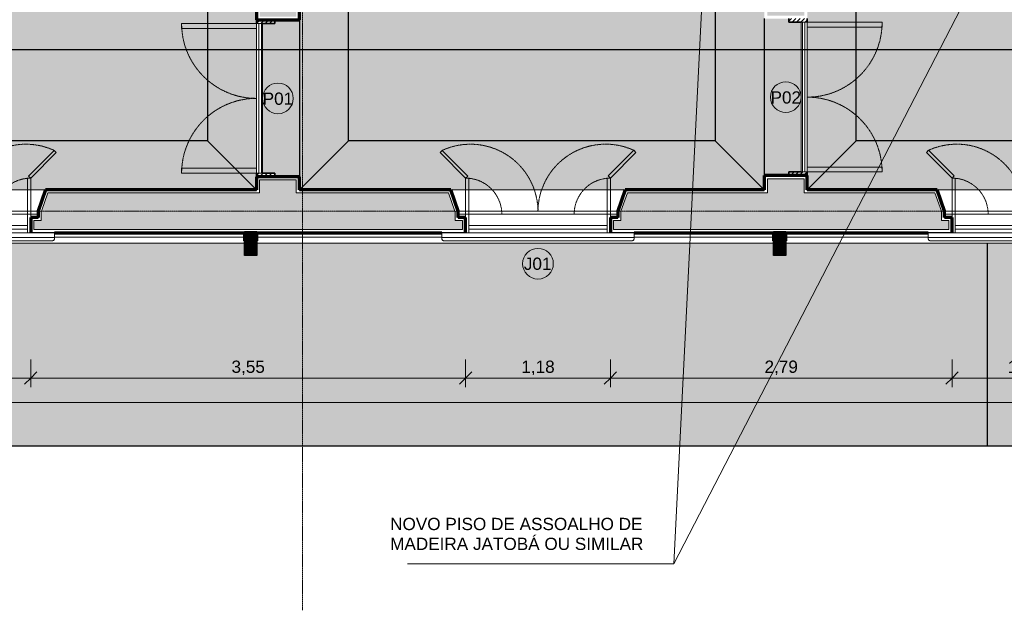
# Model space of a CAD drawing. Header units: millimetres. Extents: x -34108 to 9838, y -21919 to 4394.
# Tile 3 of 36: x -24111 to -16085, y -21426 to -16612. Entities that reach past the tile are written whole.
import ezdxf

# ---------------------------------------------------------------- set-up
doc = ezdxf.new("R2010")
doc.units = ezdxf.units.MM
doc.linetypes.add('_Tracejado pequeno', pattern=[2.25, 1.5, -0.75])
doc.linetypes.add('_Traço - ponto', pattern=[16, 12, -2, 0, -2])
for name, color, linetype, lineweight in [('A-ANNO-DIMS', 211, 'Continuous', 9), ('A-ANNO-DIMS-50', 211, 'Continuous', 9), ('A-DOOR', 31, 'Continuous', 18), ('A-DOOR-HDLN', 31, '_Tracejado pequeno', 18), ('A-DOOR-IDEN', 31, 'Continuous', 9), ('A-FLOR', 192, 'Continuous', 18), ('A-FLOR-PATT', 8, 'Continuous', 25), ('A-GENM', 13, 'Continuous', 18), ('A-GLAZ', 151, 'Continuous', 18), ('A-GLAZ-HDLN', 1, '_Tracejado pequeno', 18), ('A-GLAZ-IDEN', 152, 'Continuous', 9), ('A-WALL', 113, 'Continuous', 18), ('A-WALL-PATT', 111, 'Continuous', 70), ('G-ANNO-SYMB', 111, 'Continuous', 9), ('G-ANNO-TEXT', 231, 'Continuous', 9), ('S-GRID', 1, 'Continuous', 9)]:
    doc.layers.add(name, color=color, linetype=linetype, lineweight=lineweight)
doc.styles.add('Arial_4', font='arial.ttf', dxfattribs={"height": 100})
doc.dimstyles.new('Diagonal_-_2_0mm_Arial', dxfattribs={"dimscale": 304.8, "dimtxt": 102.02594, "dimasz": 0.328084, "dimexe": 0.246063, "dimexo": 0.0625, "dimgap": 0.024606, "dimtad": 1, "dimlfac": 0.001, "dimrnd": 0.01, "dimzin": 0, "dimdsep": 46, "dimtxsty": 'Arial_4', "dimblk1": 'OBLIQUE', "dimblk2": 'OBLIQUE', "dimsah": 1, "dimcen": 0.09, "dimdle": 0.246063, "dimadec": 0, "dimazin": 0, "dimtfac": 1, "dimtdec": 4, "dimtix": 1, "dimtmove": 0, "dimatfit": 3, "dimfxl": 0.492126, "dimfxlon": 1, "dimtvp": 1, "dimtolj": 1, "dimtzin": 0, "dimarcsym": 2})

# ---------------------------------------------------------------- blocks, each defined once
blk = doc.blocks.new('porta dupla - P02 - 1_28 x 2_60 m-4336727-PLANTA TÉRREO - MANTER _ CONSTRUIR')
at = {"layer": 'A-DOOR'}
h = blk.add_hatch(dxfattribs=at)
h.set_pattern_fill('FP_4', color=256, style=0, pattern_type=2)
h.set_pattern_definition([(315, (16643.366, -17866.115), (17.67767, 17.67767), [])])
h.paths.add_polyline_path([(-640, -155), (-640, -175), (-610, -175), (-610, -25), (-640, -25), (-640, -135)], flags=0)
h.paths.add_polyline_path([(610, -125), (610, -175), (640, -175), (640, -25), (610, -25)], flags=0)
at = {"layer": 'A-DOOR', "lineweight": 35}
for p, q in [((-610, -25), (-640, -25)), ((-610, -125), (-610, -25)), ((640, -25), (610, -25)), ((610, -25), (610, -125)), ((-640, -175), (-610, -175)), ((610, -175), (640, -175))]:
    blk.add_line(p, q, dxfattribs=at)
at = {"layer": 'A-DOOR'}
for p, q in [((-610, -125), (610, -125)), ((-610, -125), (-610, -135)), ((-610, -135), (-610, -155)), ((610, -135), (-610, -135)), ((-610, -155), (-610, -175)), ((610, -155), (-610, -155)), ((610, -125), (610, -135)), ((610, -155), (610, -135)), ((610, -155), (610, -175)), ((-610, -785), (-610, -175)), ((-610, -175), (-570, -175)), ((610, -175), (-610, -175)), ((-570, -175), (-570, -785)), ((570, -175), (570, -785)), ((610, -175), (570, -175)), ((610, -785), (610, -175)), ((-570, -785), (-610, -785)), ((570, -785), (610, -785))]:
    blk.add_line(p, q, dxfattribs=at)
at = {"layer": 'A-DOOR-HDLN'}
for centre, start, end in [((-610, -175), 270, 0), ((610, -175), 180, 270)]:
    blk.add_arc(centre, 610, start, end, dxfattribs=at)
blk = doc.blocks.new('porta dupla - P01 - 1_28 x 2_60 m-V3-PLANTA TÉRREO - MANTER _ CONSTRUIR')
at = {"layer": 'A-DOOR'}
h = blk.add_hatch(dxfattribs=at)
h.set_pattern_fill('FP_8', color=256, style=0, pattern_type=2)
h.set_pattern_definition([(315, (16653.366, -22006.115), (17.67767, 17.67767), [])])
h.paths.add_polyline_path([(-640, 135), (-640, 25), (-610, 25), (-610, 175), (-640, 175), (-640, 155)], flags=0)
h.paths.add_polyline_path([(610, 125), (610, 25), (640, 25), (640, 175), (610, 175), (610, 135)], flags=0)
for p, q in [((-570, 785), (-610, 785)), ((-610, 785), (-610, 175)), ((-570, 175), (-570, 785)), ((570, 175), (570, 785)), ((570, 785), (610, 785)), ((610, 785), (610, 175)), ((-610, 175), (-570, 175)), ((-610, 175), (610, 175)), ((-610, 175), (-610, 155)), ((610, 175), (570, 175)), ((610, 175), (610, 155)), ((-610, 155), (610, 155)), ((-610, 155), (-610, 135)), ((-610, 135), (-610, 125)), ((-610, 135), (610, 135)), ((610, 125), (-610, 125)), ((610, 135), (610, 155)), ((610, 135), (610, 125))]:
    blk.add_line(p, q, dxfattribs=at)
at = {"layer": 'A-DOOR', "lineweight": 35}
for p, q in [((-640, 175), (-610, 175)), ((610, 175), (640, 175)), ((-610, 125), (-610, 25)), ((610, 25), (610, 125)), ((-610, 25), (-640, 25)), ((640, 25), (610, 25))]:
    blk.add_line(p, q, dxfattribs=at)
at = {"layer": 'A-DOOR-HDLN'}
for centre, start, end in [((-610, 175), 360, 90), ((610, 175), 90, 180)]:
    blk.add_arc(centre, 610, start, end, dxfattribs=at)
blk = doc.blocks.new('Window_CV - Window_CV - 1 divisão-4329172-PLANTA TÉRREO - MANTER _ CONSTRUIR')
at = {"layer": 'A-GLAZ'}
for p, q in [((-565, 145), (-565, 175)), ((565, 175), (565, 145)), ((-565, 145), (-565, 115)), ((565, 145), (-565, 145)), ((-565, 25), (-565, 115)), ((565, 115), (-565, 115)), ((565, 115), (565, 145)), ((565, 115), (565, 25)), ((-650, 25), (-590, 25)), ((-590, 25), (-590, 50)), ((-590, 50), (-590, 25)), ((-590, -269.6), (-590, 25)), ((-590, 25), (-565, 25)), ((-590, 25), (-565, 25)), ((-565, 25), (-565, -269.6)), ((565, 25), (-565, 25)), ((565, 25), (565, -270.4)), ((590, 25), (565, 25)), ((565, 25), (590, 25)), ((590, 50), (590, 25)), ((590, 25), (590, 50)), ((590, -270.4), (590, 25)), ((590, 25), (650, 25)), ((-798.6, -478.2), (-590, -269.6)), ((-572.3, -287.3), (-780.9, -495.9)), ((-590, -269.6), (-572.3, -287.3)), ((-565, -269.6), (-590, -269.6)), ((565, -270.4), (590, -270.4)), ((590, -270.4), (572.3, -288.1)), ((572.3, -288.1), (780.9, -496.7)), ((798.6, -479), (590, -270.4)), ((-780.9, -495.9), (-798.6, -478.2)), ((780.9, -496.7), (798.6, -479))]:
    blk.add_line(p, q, dxfattribs=at)
at = {"layer": 'A-GLAZ-HDLN'}
for centre, radius, start, end in [((-590, 25), 295, 274.86141, 360), ((590, 25), 295, 180, 265.13859), ((-550.7, 4.5), 550.8, 245.29544, 359.53459), ((551.4, 4.8), 551.5, 180.49633, 294.58987)]:
    blk.add_arc(centre, radius, start, end, dxfattribs=at)
blk = doc.blocks.new('Window_CV - Window_CV - 1 divisão-4329171-PLANTA TÉRREO - MANTER _ CONSTRUIR')
at = {"layer": 'A-GLAZ'}
for p, q in [((-780.9, 495.9), (-798.6, 478.2)), ((-572.3, 287.3), (-780.9, 495.9)), ((572.3, 288.1), (780.9, 496.7)), ((780.9, 496.7), (798.6, 479)), ((-798.6, 478.2), (-590, 269.6)), ((798.6, 479), (590, 270.4)), ((-590, 269.6), (-572.3, 287.3)), ((-590, 269.6), (-590, -25)), ((-565, 269.6), (-590, 269.6)), ((-565, -25), (-565, 269.6)), ((565, 270.4), (590, 270.4)), ((565, -25), (565, 270.4)), ((590, 270.4), (572.3, 288.1)), ((590, 270.4), (590, -25)), ((-650, -25), (-590, -25)), ((-590, -25), (-565, -25)), ((-590, -25), (-590, -50)), ((-590, -50), (-590, -25)), ((-590, -25), (-565, -25)), ((-565, -25), (-565, -115)), ((565, -25), (-565, -25)), ((590, -25), (565, -25)), ((565, -115), (565, -25)), ((565, -25), (590, -25)), ((590, -50), (590, -25)), ((590, -25), (650, -25)), ((590, -25), (590, -50)), ((-565, -115), (565, -115)), ((-565, -115), (-565, -145)), ((-565, -145), (-565, -175)), ((-565, -145), (565, -145)), ((565, -145), (565, -115)), ((565, -175), (565, -145))]:
    blk.add_line(p, q, dxfattribs=at)
at = {"layer": 'A-GLAZ-HDLN'}
for centre, radius, start, end in [((-550.7, -4.5), 550.8, 0.46541, 114.70456), ((551.4, -4.8), 551.5, 65.41013, 179.50367), ((-590, -25), 295, 0, 85.13859), ((590, -25), 295, 94.86141, 180)]:
    blk.add_arc(centre, radius, start, end, dxfattribs=at)
blk = doc.blocks.new('ornamento esquadrias - ornamento esquadrias-4133635-PLANTA TÉRREO - MANTER _ CONSTRUIR')
at = {"layer": 'A-GENM'}
for p, q in [((3348.9, -6098.2), (3348.9, -4528.8)), ((3348.9, -4528.8), (3388.9, -4528.8)), ((3388.9, -4528.8), (3388.9, -6098.2)), ((3413.9, -6081.1), (3413.9, -4545.8)), ((3348.9, -6098.2), (3388.9, -6098.2))]:
    blk.add_line(p, q, dxfattribs=at)
for points, knots in [([(3388.9, -4528.8), (3391.1, -4528.8), (3394.4, -4529), (3398.5, -4529.7), (3401.4, -4530.4), (3404, -4531.3), (3406.4, -4532.4), (3408.1, -4533.5), (3409.3, -4534.5), (3410.6, -4535.8), (3411.6, -4537.2), (3412.4, -4538.6), (3412.8, -4539.5), (3413.3, -4540.8), (3413.6, -4542.4), (3413.9, -4544.5), (3413.9, -4546.2), (3413.8, -4547.4)], [0, 0, 0, 0, 0.142857, 0.214286, 0.285714, 0.357143, 0.428571, 0.5, 0.535714, 0.571429, 0.678571, 0.705357, 0.732143, 0.785714, 0.839286, 0.892857, 1, 1, 1, 1]), ([(3413.8, -6079.6), (3414, -6081.1), (3413.9, -6083.4), (3413.3, -6086.2), (3412.7, -6087.9), (3412, -6089.1), (3411.3, -6090.3), (3410.4, -6091.5), (3409.3, -6092.5), (3408.1, -6093.5), (3406.6, -6094.5), (3404.7, -6095.4), (3402.1, -6096.4), (3399.3, -6097.2), (3396.2, -6097.7), (3393, -6098.1), (3390.6, -6098.2), (3388.9, -6098.2)], [0, 0, 0, 0, 0.142857, 0.214286, 0.285714, 0.321429, 0.357143, 0.428571, 0.464286, 0.5, 0.571429, 0.625, 0.678571, 0.785714, 0.839286, 0.892857, 1, 1, 1, 1])]:
    blk.add_open_spline(points, degree=3, knots=knots, dxfattribs=at)
blk = doc.blocks.new('Generic Models 1 - Generic Models 24-4258923-PLANTA TÉRREO - MANTER _ CONSTRUIR')
at = {"layer": 'A-GENM', "lineweight": 25}
h = blk.add_hatch(color=173, dxfattribs=at)
h.paths.add_polyline_path([(-22277.6, -18413.5), (-22177.6, -18413.5), (-22177.6, -18348.5), (-22277.6, -18348.5)], flags=0)
h.paths.add_polyline_path([(-22275.6, -18411.5), (-22275.6, -18350.5), (-22179.6, -18350.5), (-22179.6, -18411.5)], flags=0)
for points in [[(-22179.6, -18411.5), (-22179.6, -18350.5), (-22275.6, -18350.5), (-22275.6, -18411.5), (-22214.6, -18411.5)], [(-17867.6, -18411.5), (-17867.6, -18350.5), (-17963.6, -18350.5), (-17963.6, -18411.5), (-17902.6, -18411.5)], [(-22277.6, -18498.5), (-22177.6, -18498.5), (-22177.6, -18413.5), (-22277.6, -18413.5)], [(-17963.6, -18498.5), (-17865.6, -18498.5), (-17865.6, -18413.5), (-17965.6, -18413.5), (-17965.6, -18498.5)], [(-22177.6, -18533.5), (-22177.6, -18498.5), (-22277.6, -18498.5), (-22277.6, -18533.5)], [(-17965.6, -18533.5), (-17865.6, -18533.5), (-17865.6, -18498.5), (-17965.6, -18498.5)]]:
    blk.add_hatch(color=254, dxfattribs=at).paths.add_polyline_path(points, flags=0)
h = blk.add_hatch(color=173, dxfattribs=at)
h.paths.add_polyline_path([(-17865.6, -18413.5), (-17865.6, -18348.5), (-17965.6, -18348.5), (-17965.6, -18413.5)], flags=0)
h.paths.add_polyline_path([(-17867.6, -18411.5), (-17963.6, -18411.5), (-17963.6, -18350.5), (-17867.6, -18350.5)], flags=0)
at = {"layer": 'A-GENM', "color": 7, "lineweight": 70}
for p, q in [((-22277.6, -18348.5), (-22277.6, -18413.5)), ((-22177.6, -18348.5), (-22277.6, -18348.5)), ((-22275.6, -18411.5), (-22275.6, -18350.5)), ((-22275.6, -18350.5), (-22179.6, -18350.5)), ((-22179.6, -18350.5), (-22179.6, -18411.5)), ((-22177.6, -18413.5), (-22177.6, -18348.5)), ((-17965.6, -18348.5), (-17965.6, -18413.5)), ((-17865.6, -18348.5), (-17965.6, -18348.5)), ((-17963.6, -18411.5), (-17963.6, -18350.5)), ((-17963.6, -18350.5), (-17867.6, -18350.5)), ((-17867.6, -18350.5), (-17867.6, -18411.5)), ((-17865.6, -18413.5), (-17865.6, -18348.5)), ((-22277.6, -18413.5), (-22177.6, -18413.5)), ((-22179.6, -18411.5), (-22275.6, -18411.5)), ((-17965.6, -18413.5), (-17865.6, -18413.5)), ((-17867.6, -18411.5), (-17963.6, -18411.5))]:
    blk.add_line(p, q, dxfattribs=at)
at = {"layer": 'A-GENM', "color": 5, "lineweight": 25}
for p, q in [((-22277.6, -18498.5), (-22277.6, -18413.5)), ((-22177.6, -18413.5), (-22177.6, -18498.5)), ((-17965.6, -18498.5), (-17965.6, -18413.5)), ((-17865.6, -18413.5), (-17865.6, -18498.5)), ((-22277.6, -18533.5), (-22277.6, -18498.5)), ((-22277.6, -18498.5), (-22177.6, -18498.5)), ((-22177.6, -18533.5), (-22277.6, -18533.5)), ((-22177.6, -18498.5), (-22177.6, -18533.5)), ((-17965.6, -18533.5), (-17965.6, -18498.5)), ((-17965.6, -18498.5), (-17865.6, -18498.5)), ((-17865.6, -18533.5), (-17965.6, -18533.5)), ((-17865.6, -18498.5), (-17865.6, -18533.5))]:
    blk.add_line(p, q, dxfattribs=at)
blk = doc.blocks.new('Embasamento - Embasamento-4325691-PLANTA TÉRREO - MANTER _ CONSTRUIR')
at = {"layer": 'A-GENM'}
for p, q in [((-25617.6, -18433.5), (-22277.6, -18433.5)), ((-23826.4, -18383.5), (-22277.6, -18383.5)), ((-22177.6, -18383.5), (-20670.8, -18383.5)), ((-22177.6, -18433.5), (-17965.6, -18433.5)), ((-19101.4, -18383.5), (-17965.6, -18383.5)), ((-17865.6, -18383.5), (-16705.8, -18383.5)), ((-17865.6, -18433.5), (-10365.6, -18433.5))]:
    blk.add_line(p, q, dxfattribs=at)
blk = doc.blocks.new('DIMBLOCK4-PLANTA TÉRREO - MANTER _ CONSTRUIR')
at = {"layer": 'A-ANNO-DIMS-50'}
for p, q in [((-30071.1, -19582.8), (-30071.1, -19807.8)), ((-30071.1, -19732.8), (-30071.1, -19582.8)), ((3348.9, -19582.8), (3348.9, -19807.8)), ((3348.9, -19732.8), (3348.9, -19582.8)), ((-30146.1, -19732.8), (3423.9, -19732.8))]:
    blk.add_line(p, q, dxfattribs=at)
at = {"layer": 'A-ANNO-DIMS-50', "lineweight": 18}
for p, q in [((-30071.1, -19732.8), (-30121.1, -19782.8)), ((-30071.1, -19732.8), (-30021.1, -19682.8)), ((3348.9, -19732.8), (3298.9, -19782.8)), ((3348.9, -19732.8), (3398.9, -19682.8))]:
    blk.add_line(p, q, dxfattribs=at)
at = {"layer": 'A-ANNO-DIMS-50', "color": 0, "insert": (-13535.6, -19590.7), "char_height": 100, "width": 418.697, "attachment_point": 1, "line_spacing_factor": 0.941778, "style": 'Arial_4'}
blk.add_mtext('33,42', dxfattribs=at)
blk = doc.blocks.new('_Oblique')
at = {"color": 0, "linetype": 'ByBlock', "lineweight": -2}
blk.add_line((-0.5, -0.5), (0.5, 0.5), dxfattribs=at)
blk = doc.blocks.new('DIMBLOCK42-PLANTA TÉRREO - MANTER _ CONSTRUIR')
at = {"layer": 'A-ANNO-DIMS-50'}
for p, q in [((-25201.1, -19382.8), (-25201.1, -19607.8)), ((-25201.1, -19532.8), (-25201.1, -19382.8)), ((-24021.1, -19382.8), (-24021.1, -19607.8)), ((-24021.1, -19532.8), (-24021.1, -19382.8)), ((-25201.1, -19532.8), (-24021.1, -19532.8))]:
    blk.add_line(p, q, dxfattribs=at)
at = {"layer": 'A-ANNO-DIMS-50', "lineweight": 18}
for p, q in [((-25201.1, -19532.8), (-25151.1, -19482.8)), ((-24021.1, -19532.8), (-23971.1, -19482.8)), ((-25201.1, -19532.8), (-25251.1, -19582.8)), ((-24021.1, -19532.8), (-24071.1, -19582.8))]:
    blk.add_line(p, q, dxfattribs=at)
at = {"layer": 'A-ANNO-DIMS-50', "color": 0, "insert": (-24746.8, -19390.7), "char_height": 100, "width": 325.653, "attachment_point": 1, "line_spacing_factor": 0.941778, "style": 'Arial_4'}
blk.add_mtext('1,18', dxfattribs=at)
blk = doc.blocks.new('DIMBLOCK43-PLANTA TÉRREO - MANTER _ CONSTRUIR')
at = {"layer": 'A-ANNO-DIMS-50'}
for p, q in [((-24021.1, -19382.8), (-24021.1, -19607.8)), ((-24021.1, -19532.8), (-24021.1, -19382.8)), ((-20476.1, -19382.8), (-20476.1, -19607.8)), ((-20476.1, -19532.8), (-20476.1, -19382.8)), ((-24021.1, -19532.8), (-20476.1, -19532.8))]:
    blk.add_line(p, q, dxfattribs=at)
at = {"layer": 'A-ANNO-DIMS-50', "lineweight": 18}
for p, q in [((-24021.1, -19532.8), (-23971.1, -19482.8)), ((-20476.1, -19532.8), (-20426.1, -19482.8)), ((-24021.1, -19532.8), (-24071.1, -19582.8)), ((-20476.1, -19532.8), (-20526.1, -19582.8))]:
    blk.add_line(p, q, dxfattribs=at)
at = {"layer": 'A-ANNO-DIMS-50', "color": 0, "insert": (-22384.3, -19390.7), "char_height": 100, "width": 325.653, "attachment_point": 1, "line_spacing_factor": 0.941778, "style": 'Arial_4'}
blk.add_mtext('3,55', dxfattribs=at)
blk = doc.blocks.new('DIMBLOCK44-PLANTA TÉRREO - MANTER _ CONSTRUIR')
at = {"layer": 'A-ANNO-DIMS-50'}
for p, q in [((-20476.1, -19382.8), (-20476.1, -19607.8)), ((-20476.1, -19532.8), (-20476.1, -19382.8)), ((-19296.1, -19382.8), (-19296.1, -19607.8)), ((-19296.1, -19532.8), (-19296.1, -19382.8)), ((-20476.1, -19532.8), (-19296.1, -19532.8))]:
    blk.add_line(p, q, dxfattribs=at)
at = {"layer": 'A-ANNO-DIMS-50', "lineweight": 18}
for p, q in [((-20476.1, -19532.8), (-20426.1, -19482.8)), ((-19296.1, -19532.8), (-19246.1, -19482.8)), ((-20476.1, -19532.8), (-20526.1, -19582.8)), ((-19296.1, -19532.8), (-19346.1, -19582.8))]:
    blk.add_line(p, q, dxfattribs=at)
at = {"layer": 'A-ANNO-DIMS-50', "color": 0, "insert": (-20021.8, -19390.7), "char_height": 100, "width": 325.653, "attachment_point": 1, "line_spacing_factor": 0.941778, "style": 'Arial_4'}
blk.add_mtext('1,18', dxfattribs=at)
blk = doc.blocks.new('DIMBLOCK45-PLANTA TÉRREO - MANTER _ CONSTRUIR')
at = {"layer": 'A-ANNO-DIMS-50'}
for p, q in [((-19296.1, -19382.8), (-19296.1, -19607.8)), ((-19296.1, -19532.8), (-19296.1, -19382.8)), ((-16511.1, -19382.8), (-16511.1, -19607.8)), ((-16511.1, -19532.8), (-16511.1, -19382.8)), ((-19296.1, -19532.8), (-16511.1, -19532.8))]:
    blk.add_line(p, q, dxfattribs=at)
at = {"layer": 'A-ANNO-DIMS-50', "lineweight": 18}
for p, q in [((-19296.1, -19532.8), (-19246.1, -19482.8)), ((-16511.1, -19532.8), (-16461.1, -19482.8)), ((-19296.1, -19532.8), (-19346.1, -19582.8)), ((-16511.1, -19532.8), (-16561.1, -19582.8))]:
    blk.add_line(p, q, dxfattribs=at)
at = {"layer": 'A-ANNO-DIMS-50', "color": 0, "insert": (-18039.3, -19390.7), "char_height": 100, "width": 325.653, "attachment_point": 1, "line_spacing_factor": 0.941778, "style": 'Arial_4'}
blk.add_mtext('2,79', dxfattribs=at)
blk = doc.blocks.new('DIMBLOCK46-PLANTA TÉRREO - MANTER _ CONSTRUIR')
at = {"layer": 'A-ANNO-DIMS-50'}
for p, q in [((-16511.1, -19382.8), (-16511.1, -19607.8)), ((-16511.1, -19532.8), (-16511.1, -19382.8)), ((-15331.1, -19382.8), (-15331.1, -19607.8)), ((-15331.1, -19532.8), (-15331.1, -19382.8)), ((-16511.1, -19532.8), (-15331.1, -19532.8))]:
    blk.add_line(p, q, dxfattribs=at)
at = {"layer": 'A-ANNO-DIMS-50', "lineweight": 18}
for p, q in [((-16511.1, -19532.8), (-16461.1, -19482.8)), ((-15331.1, -19532.8), (-15281.1, -19482.8)), ((-16511.1, -19532.8), (-16561.1, -19582.8)), ((-15331.1, -19532.8), (-15381.1, -19582.8))]:
    blk.add_line(p, q, dxfattribs=at)
at = {"layer": 'A-ANNO-DIMS-50', "color": 0, "insert": (-16056.8, -19390.7), "char_height": 100, "width": 325.653, "attachment_point": 1, "line_spacing_factor": 0.941778, "style": 'Arial_4'}
blk.add_mtext('1,18', dxfattribs=at)
blk = doc.blocks.new('TAG-Janela - Janela-240880-PLANTA TÉRREO - MANTER _ CONSTRUIR')
at = {"layer": 'A-GLAZ-IDEN'}
blk.add_circle((0, 0), 2.5, dxfattribs=at)
blk = doc.blocks.new('TAG-Porta - Ref_ Porta-2416850-PLANTA TÉRREO - MANTER _ CONSTRUIR')
at = {"layer": 'A-DOOR-IDEN'}
blk.add_circle((0, 0), 2.5, dxfattribs=at)

msp = doc.modelspace()

# ---------------------------------------------------------------- hatches: boundary and pattern name
at = {"layer": 'A-FLOR-PATT'}
for points in [[(-22181.115, -17998.492), (-22181.115, -12303.492), (-22581.115, -12703.492), (-22581.115, -17598.492), (-22270.677, -17908.93)], [(-21831.115, -17998.492), (-21431.115, -17598.492), (-21431.115, -12703.492), (-21831.115, -12303.492), (-21831.115, -17908.93)], [(-18041.115, -17998.492), (-18041.115, -12303.492), (-18441.115, -12703.492), (-18441.115, -17598.492), (-18130.677, -17908.93)], [(-17691.115, -17998.492), (-17291.115, -17598.492), (-17291.115, -12703.492), (-17691.115, -12303.492), (-17691.115, -17908.93)], [(-26881.115, -17598.492), (-22581.115, -17598.492), (-22581.115, -12703.492), (-26881.115, -12703.492), (-26881.115, -17111.507)], [(-18463.104, -17598.492), (-18441.115, -17598.492), (-18441.115, -12703.492), (-21431.115, -12703.492), (-21431.115, -17598.492), (-19764.323, -17598.492)], [(-17291.115, -17598.492), (-11021.115, -17598.492), (-11021.115, -12703.492), (-17291.115, -12703.492), (-17291.115, -17111.507)], [(-22006.115, -17893.366), (-21831.115, -17893.366), (-21831.115, -16613.366), (-22031.115, -16613.728), (-22031.115, -16643.366), (-22131.115, -16643.366), (-22131.115, -17863.366), (-22031.115, -17863.366), (-22031.115, -17893.366)], [(-17841.115, -17883.366), (-17841.115, -17853.366), (-17741.115, -17853.366), (-17741.115, -16633.366), (-17841.115, -16633.366), (-17841.115, -16603.366), (-18041.115, -16603.366), (-18041.115, -17883.366), (-17866.115, -17883.366)], [(-22366.761, -17998.492), (-22181.115, -17998.492), (-22581.115, -17598.492), (-26881.115, -17598.492), (-27281.115, -17998.492), (-23667.979, -17998.492)], [(-18041.115, -17998.492), (-18441.115, -17598.492), (-21431.115, -17598.492), (-21831.115, -17998.492), (-18463.104, -17998.492)], [(-13258.229, -17998.492), (-10621.115, -17998.492), (-11021.115, -17598.492), (-17291.115, -17598.492), (-17691.115, -17998.492), (-14559.448, -17998.492)], [(-28872.854, -20085.566), (-16225.78, -20085.566), (-16225.78, -18433.492), (-17865.632, -18433.492), (-17865.632, -18533.492), (-17965.632, -18533.492), (-17965.632, -18433.492), (-22177.632, -18433.492), (-22177.632, -18533.492), (-22277.632, -18533.492), (-22277.632, -18433.492), (-25617.632, -18433.492), (-25617.632, -18533.492), (-25717.632, -18533.492), (-25717.632, -18433.492), (-28785.632, -18433.492), (-28785.632, -18533.492), (-28885.632, -18533.492), (-28885.632, -18433.492), (-30510.78, -18433.492), (-30510.78, -20085.566)], [(-13258.229, -20085.566), (-3425.975, -20085.566), (-3425.975, -18433.492), (-4045.632, -18433.492), (-4045.632, -18533.492), (-4145.632, -18533.492), (-4145.632, -18433.492), (-10265.632, -18433.492), (-10265.632, -18533.492), (-10365.632, -18533.492), (-10365.632, -18433.492), (-16225.78, -18433.492), (-16225.78, -20085.566)]]:
    msp.add_hatch(color=254, dxfattribs=at).paths.add_polyline_path(points, flags=0)
at = {"layer": 'A-WALL-PATT'}
h = msp.add_hatch(color=256, dxfattribs=at)
h.paths.add_polyline_path([(-21856.115, -18023.492), (-21856.115, -17918.366), (-22156.115, -17918.366), (-22156.115, -18023.492), (-22041.456, -18023.492)], flags=0)
h.paths.add_polyline_path([(-21856.115, -16588.366), (-21856.115, -12278.492), (-22156.115, -12278.492), (-22156.115, -16588.366), (-22006.115, -16588.366)], flags=0)
h = msp.add_hatch(color=256, dxfattribs=at)
h.paths.add_polyline_path([(-17716.115, -18023.492), (-17716.115, -17908.366), (-18016.115, -17908.93), (-18016.115, -18023.492), (-17812.495, -18023.492)], flags=0)
h.paths.add_polyline_path([(-17716.115, -16578.366), (-17716.115, -12278.492), (-18016.115, -12278.492), (-18016.115, -16578.366), (-17866.115, -16578.366)], flags=0)
h = msp.add_hatch(color=256, dxfattribs=at)
h.paths.add_polyline_path([(2998.885, -18323.492), (3023.885, -18323.492), (3023.885, -18023.492), (1363.885, -18023.492), (1363.885, -18323.492), (2356.396, -18323.492)], flags=0)
h.paths.add_polyline_path([(79.263, -18323.492), (133.885, -18323.492), (133.885, -18023.492), (-2066.115, -18023.492), (-2066.115, -18323.492), (-246.042, -18323.492)], flags=0)
h.paths.add_polyline_path([(-3296.115, -18323.492), (-3296.115, -18023.492), (-4727.128, -18023.492), (-4779.628, -18173.492), (-4781.115, -18173.492), (-4781.115, -18248.492), (-4841.115, -18248.492), (-4841.115, -18323.492), (-3336.436, -18323.492)], flags=0)
h.paths.add_polyline_path([(-6071.115, -18323.492), (-6071.115, -18248.492), (-6131.115, -18248.492), (-6131.115, -18173.492), (-6132.602, -18173.492), (-6185.102, -18023.492), (-7886.115, -18023.492), (-7886.115, -18323.492), (-6101.526, -18323.492)], flags=0)
h.paths.add_polyline_path([(-9111.115, -18323.492), (-9111.115, -18023.492), (-11471.299, -18023.492), (-11523.799, -18173.492), (-11525.286, -18173.492), (-11525.286, -18248.492), (-11585.286, -18248.492), (-11585.286, -18323.492), (-9191.921, -18323.492)], flags=0)
h.paths.add_polyline_path([(-13258.229, -18323.492), (-12815.286, -18323.492), (-12815.286, -18248.492), (-12875.286, -18248.492), (-12875.286, -18173.492), (-12876.773, -18173.492), (-12929.273, -18023.492), (-15192.128, -18023.492), (-15244.628, -18173.492), (-15246.115, -18173.492), (-15246.115, -18248.492), (-15306.115, -18248.492), (-15306.115, -18323.492), (-14559.448, -18323.492)], flags=0)
h.paths.add_polyline_path([(-16836.581, -18323.492), (-16536.115, -18323.492), (-16536.115, -18248.492), (-16596.115, -18248.492), (-16596.115, -18173.492), (-16597.602, -18173.492), (-16650.102, -18023.492), (-19157.128, -18023.492), (-19209.628, -18173.492), (-19211.115, -18173.492), (-19211.115, -18248.492), (-19271.115, -18248.492), (-19271.115, -18323.492), (-17161.885, -18323.492)], flags=0)
h.paths.add_polyline_path([(-20577.585, -18323.492), (-20501.115, -18323.492), (-20501.115, -18248.492), (-20561.115, -18248.492), (-20561.115, -18173.492), (-20562.602, -18173.492), (-20615.102, -18023.492), (-23882.128, -18023.492), (-23934.628, -18173.492), (-23936.115, -18173.492), (-23936.115, -18248.492), (-23996.115, -18248.492), (-23996.115, -18323.492), (-20740.237, -18323.492)], flags=0)
h.paths.add_polyline_path([(-25226.115, -18323.492), (-25226.115, -18248.492), (-25286.115, -18248.492), (-25286.115, -18173.492), (-25287.602, -18173.492), (-25340.102, -18023.492), (-30046.115, -18023.492), (-30046.115, -18323.492), (-25294.503, -18323.492)], flags=0)

# ---------------------------------------------------------------- linework, layer by layer
at = {"layer": 'A-FLOR', "color": 5, "lineweight": 25}
for p, q in [((-22581.115, -12703.492), (-22581.115, -17598.492)), ((-21431.115, -17598.492), (-21431.115, -12703.492)), ((-18441.115, -12703.492), (-18441.115, -17598.492)), ((-17291.115, -17598.492), (-17291.115, -12703.492)), ((-21831.115, -16613.366), (-21831.115, -17893.366)), ((-18041.115, -16603.366), (-18041.115, -17883.366)), ((-22581.115, -17598.492), (-26881.115, -17598.492)), ((-22181.115, -17998.492), (-22581.115, -17598.492)), ((-21431.115, -17598.492), (-21831.115, -17998.492)), ((-18441.115, -17598.492), (-21431.115, -17598.492)), ((-18041.115, -17998.492), (-18441.115, -17598.492)), ((-17691.115, -17998.492), (-17291.115, -17598.492)), ((-11021.115, -17598.492), (-17291.115, -17598.492)), ((-16225.78, -18433.492), (-16225.78, -18433.492)), ((-16225.78, -18433.492), (-16225.78, -20085.566)), ((-31775.802, -20085.566), (3551.996, -20085.566))]:
    msp.add_line(p, q, dxfattribs=at)
at = {"layer": 'A-WALL', "lineweight": 70}
for p, q in [((-22181.115, -12303.492), (-22181.115, -16613.366)), ((-21831.115, -16613.366), (-21831.115, -12303.492)), ((-22181.115, -16613.366), (-21831.115, -16613.366)), ((-22181.115, -17893.366), (-22181.115, -17998.492)), ((-21831.115, -17893.366), (-22181.115, -17893.366)), ((-21831.115, -17998.492), (-21831.115, -17893.366)), ((-18041.115, -17883.366), (-18041.115, -17998.492)), ((-17691.115, -17883.366), (-18041.115, -17883.366)), ((-17691.115, -17998.492), (-17691.115, -17883.366)), ((-23899.865, -17998.492), (-23961.115, -18173.492)), ((-22181.115, -17998.492), (-23899.865, -17998.492)), ((-20597.365, -17998.492), (-21831.115, -17998.492)), ((-20536.115, -18173.492), (-20597.365, -17998.492)), ((-19174.865, -17998.492), (-19236.115, -18173.492)), ((-18041.115, -17998.492), (-19174.865, -17998.492)), ((-16632.365, -17998.492), (-17691.115, -17998.492)), ((-16571.115, -18173.492), (-16632.365, -17998.492)), ((-23961.115, -18173.492), (-23961.115, -18223.492)), ((-20536.115, -18223.492), (-20536.115, -18173.492)), ((-19236.115, -18173.492), (-19236.115, -18223.492)), ((-16571.115, -18223.492), (-16571.115, -18173.492)), ((-23961.115, -18223.492), (-24021.115, -18223.492)), ((-24021.115, -18223.492), (-24021.115, -18348.492)), ((-20476.115, -18223.492), (-20536.115, -18223.492)), ((-20476.115, -18348.492), (-20476.115, -18223.492)), ((-19236.115, -18223.492), (-19296.115, -18223.492)), ((-19296.115, -18223.492), (-19296.115, -18348.492)), ((-16511.115, -18223.492), (-16571.115, -18223.492)), ((-16511.115, -18348.492), (-16511.115, -18223.492)), ((-23826.422, -18348.492), (-20670.808, -18348.492)), ((-19101.422, -18348.492), (-16705.808, -18348.492))]:
    msp.add_line(p, q, dxfattribs=at)
at = {"layer": 'A-WALL'}
for p, q in [((-22178.615, -17895.866), (-22178.615, -18000.992)), ((-21833.615, -17895.866), (-22178.615, -17895.866)), ((-21833.615, -18000.992), (-21833.615, -17895.866)), ((-17693.615, -17885.866), (-18038.615, -17885.866)), ((-18038.615, -17885.866), (-18038.615, -18000.992)), ((-17693.615, -18000.992), (-17693.615, -17885.866)), ((-22156.115, -17918.366), (-22156.115, -18023.492)), ((-21856.115, -17918.366), (-22156.115, -17918.366)), ((-21856.115, -18023.492), (-21856.115, -17918.366)), ((-17716.115, -17908.366), (-18016.115, -17908.366)), ((-18016.115, -17908.366), (-18016.115, -18023.492)), ((-17716.115, -18023.492), (-17716.115, -17908.366)), ((-25322.365, -17998.492), (-23899.865, -17998.492)), ((-23898.091, -18000.992), (-23958.466, -18173.492)), ((-23882.128, -18023.492), (-23934.628, -18173.492)), ((-22178.615, -18000.992), (-23898.091, -18000.992)), ((-22156.115, -18023.492), (-23882.128, -18023.492)), ((-20615.102, -18023.492), (-21856.115, -18023.492)), ((-20599.139, -18000.992), (-21833.615, -18000.992)), ((-20562.602, -18173.492), (-20615.102, -18023.492)), ((-20538.764, -18173.492), (-20599.139, -18000.992)), ((-20597.365, -17998.492), (-19174.865, -17998.492)), ((-19173.091, -18000.992), (-19233.466, -18173.492)), ((-19157.128, -18023.492), (-19209.628, -18173.492)), ((-18038.615, -18000.992), (-19173.091, -18000.992)), ((-18016.115, -18023.492), (-19157.128, -18023.492)), ((-16650.102, -18023.492), (-17716.115, -18023.492)), ((-16634.139, -18000.992), (-17693.615, -18000.992)), ((-16597.602, -18173.492), (-16650.102, -18023.492)), ((-16573.764, -18173.492), (-16634.139, -18000.992)), ((-16632.365, -17998.492), (-15209.865, -17998.492)), ((-23961.115, -18173.492), (-25261.115, -18173.492)), ((-23958.615, -18173.492), (-23958.615, -18225.992)), ((-23936.115, -18173.492), (-23934.628, -18173.492)), ((-23936.115, -18173.492), (-23936.115, -18248.492)), ((-20562.602, -18173.492), (-20561.115, -18173.492)), ((-20561.115, -18248.492), (-20561.115, -18173.492)), ((-20538.615, -18225.992), (-20538.615, -18173.492)), ((-19236.115, -18173.492), (-20536.115, -18173.492)), ((-19233.615, -18173.492), (-19233.615, -18225.992)), ((-19211.115, -18173.492), (-19209.628, -18173.492)), ((-19211.115, -18173.492), (-19211.115, -18248.492)), ((-16597.602, -18173.492), (-16596.115, -18173.492)), ((-16596.115, -18248.492), (-16596.115, -18173.492)), ((-16573.615, -18225.992), (-16573.615, -18173.492)), ((-15271.115, -18173.492), (-16571.115, -18173.492)), ((-23958.615, -18225.992), (-24018.615, -18225.992)), ((-24018.615, -18225.992), (-24018.615, -18345.992)), ((-23936.115, -18248.492), (-23996.115, -18248.492)), ((-23996.115, -18248.492), (-23996.115, -18323.492)), ((-20501.115, -18248.492), (-20561.115, -18248.492)), ((-20478.615, -18225.992), (-20538.615, -18225.992)), ((-20501.115, -18323.492), (-20501.115, -18248.492)), ((-20478.615, -18345.992), (-20478.615, -18225.992)), ((-19233.615, -18225.992), (-19293.615, -18225.992)), ((-19293.615, -18225.992), (-19293.615, -18345.992)), ((-19211.115, -18248.492), (-19271.115, -18248.492)), ((-19271.115, -18248.492), (-19271.115, -18323.492)), ((-16536.115, -18248.492), (-16596.115, -18248.492)), ((-16513.615, -18225.992), (-16573.615, -18225.992)), ((-16536.115, -18323.492), (-16536.115, -18248.492)), ((-16513.615, -18345.992), (-16513.615, -18225.992)), ((-24018.615, -18345.992), (-20478.615, -18345.992)), ((-23996.115, -18323.492), (-20501.115, -18323.492)), ((-19293.615, -18345.992), (-16513.615, -18345.992)), ((-19271.115, -18323.492), (-16536.115, -18323.492))]:
    msp.add_line(p, q, dxfattribs=at)
at = {"layer": 'G-ANNO-SYMB', "lineweight": 25}
msp.add_line((-33308.227, -16855.239), (6430.214, -16855.239), dxfattribs=at)
at = {"layer": 'G-ANNO-TEXT', "color": 250}
for p, q in [((-16123.434, -15910.762), (-18777.83, -21046.582)), ((-18531.363, -16132.828), (-18777.83, -21046.582)), ((-18777.83, -21046.582), (-20950.014, -21046.582))]:
    msp.add_line(p, q, dxfattribs=at)
at = {"layer": 'S-GRID', "linetype": '_Traço - ponto'}
for p, q in [((-21806.115, 3893.814), (-21806.115, -21426.217)), ((6504.181, -18173.492), (-33608.19, -18173.492))]:
    msp.add_line(p, q, dxfattribs=at)

# ---------------------------------------------------------------- block references
at = {"layer": 'A-DOOR', "rotation": 89.99999999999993}
for name, p in [('porta dupla - P01 - 1_28 x 2_60 m-V3-PLANTA TÉRREO - MANTER _ CONSTRUIR', (-22006.115, -17253.366)), ('porta dupla - P02 - 1_28 x 2_60 m-4336727-PLANTA TÉRREO - MANTER _ CONSTRUIR', (-17866.115, -17243.366))]:
    msp.add_blockref(name, p, dxfattribs=at)
at = {"layer": 'A-DOOR-IDEN', "xscale": 49.99999999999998, "yscale": 49.99999999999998, "zscale": 49.99999999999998}
for p in [(-22006.115, -17253.366), (-17866.115, -17243.366)]:
    msp.add_blockref('TAG-Porta - Ref_ Porta-2416850-PLANTA TÉRREO - MANTER _ CONSTRUIR', p, dxfattribs=at)
at = {"layer": 'A-GENM', "color": 5, "lineweight": 25}
msp.add_blockref('Generic Models 1 - Generic Models 24-4258923-PLANTA TÉRREO - MANTER _ CONSTRUIR', (0, 0), dxfattribs=at)
at = {"layer": 'A-GENM'}
msp.add_blockref('Embasamento - Embasamento-4325691-PLANTA TÉRREO - MANTER _ CONSTRUIR', (0, 0), dxfattribs=at)
at = {"layer": 'A-GENM', "rotation": 269.9999999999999}
for p in [(-19297.623, -14999.607), (-14572.623, -14999.607), (-10607.623, -14999.607)]:
    msp.add_blockref('ornamento esquadrias - ornamento esquadrias-4133635-PLANTA TÉRREO - MANTER _ CONSTRUIR', p, dxfattribs=at)
at = {"layer": 'A-GLAZ', "rotation": 180}
for p in [(-24611.115, -18173.492), (-15921.115, -18173.492)]:
    msp.add_blockref('Window_CV - Window_CV - 1 divisão-4329172-PLANTA TÉRREO - MANTER _ CONSTRUIR', p, dxfattribs=at)
at = {"layer": 'A-GLAZ'}
msp.add_blockref('Window_CV - Window_CV - 1 divisão-4329171-PLANTA TÉRREO - MANTER _ CONSTRUIR', (-19886.115, -18173.492), dxfattribs=at)
at = {"layer": 'A-GLAZ-IDEN', "xscale": 49.99999999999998, "yscale": 49.99999999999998, "zscale": 49.99999999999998}
msp.add_blockref('TAG-Janela - Janela-240880-PLANTA TÉRREO - MANTER _ CONSTRUIR', (-19886.115, -18600.992), dxfattribs=at)

# ---------------------------------------------------------------- texts
at = {"layer": 'A-DOOR-IDEN', "char_height": 100, "width": 308.64969, "attachment_point": 1, "style": 'Arial_4'}
for s, insert in [('P01', (-22130.339, -17206.02)), ('P02', (-17990.339, -17196.02))]:
    msp.add_mtext(s, dxfattribs=dict(at, insert=insert))
at = {"layer": 'A-GLAZ-IDEN', "insert": (-20001.217, -18551.291), "char_height": 100, "width": 280.59062, "attachment_point": 1, "style": 'Arial_4'}
msp.add_mtext('J01', dxfattribs=at)
at = {"layer": 'G-ANNO-TEXT', "color": 7, "char_height": 100, "attachment_point": 1, "style": 'Arial_4'}
for s, insert, width in [('NOVO PISO DE ASSOALHO DE ', (-21091.302, -20672.467), 2589.45062), ('MADEIRA JATOBÁ OU SIMILAR', (-21091.302, -20834.525), 2549.36625)]:
    msp.add_mtext(s, dxfattribs=dict(at, insert=insert, width=width))

# ---------------------------------------------------------------- dimensions: what is measured, and where the dimension line sits
at = {"layer": 'A-ANNO-DIMS'}
for base, p1, p2, override, picture, middle in [((-24021.115, -19532.777), (-25201.115, -19382.777), (-24021.115, -19382.777), {"dimpost": '<>', "dimfxl": 1180}, 'DIMBLOCK42-PLANTA TÉRREO - MANTER _ CONSTRUIR', (-24611.115, -19474.22)), ((-20476.114937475, -19532.777025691), (-24021.114937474, -19382.777025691), (-20476.114937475, -19382.777025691), {"dimpost": '<>', "dimfxl": 3545}, 'DIMBLOCK43-PLANTA TÉRREO - MANTER _ CONSTRUIR', (-22248.614937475, -19474.185620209)), ((-19296.115, -19532.777), (-20476.115, -19382.777), (-19296.115, -19382.777), {"dimpost": '<>', "dimfxl": 1180}, 'DIMBLOCK44-PLANTA TÉRREO - MANTER _ CONSTRUIR', (-19886.115, -19474.22)), ((-16511.114937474, -19532.777025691), (-19296.114937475, -19382.777025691), (-16511.114937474, -19382.777025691), {"dimpost": '<>', "dimfxl": 2785}, 'DIMBLOCK45-PLANTA TÉRREO - MANTER _ CONSTRUIR', (-17903.614937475, -19474.219726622)), ((-15331.115, -19532.777), (-16511.115, -19382.777), (-15331.115, -19382.777), {"dimpost": '<>', "dimfxl": 1180}, 'DIMBLOCK46-PLANTA TÉRREO - MANTER _ CONSTRUIR', (-15921.115, -19474.22)), ((3348.885, -19732.777), (-30071.115, -19582.777), (3348.885, -19582.777), {"dimpost": '<>', "dimfxl": 33420}, 'DIMBLOCK4-PLANTA TÉRREO - MANTER _ CONSTRUIR', (-13361.115, -19674.186))]:
    dim = msp.add_linear_dim(base=base, p1=p1, p2=p2, dimstyle='Diagonal_-_2_0mm_Arial', override=override, dxfattribs=at)
    dim.commit()
    dim.dimension.update_dxf_attribs({"geometry": picture, "text_midpoint": middle})

doc.saveas('drawing.dxf')
